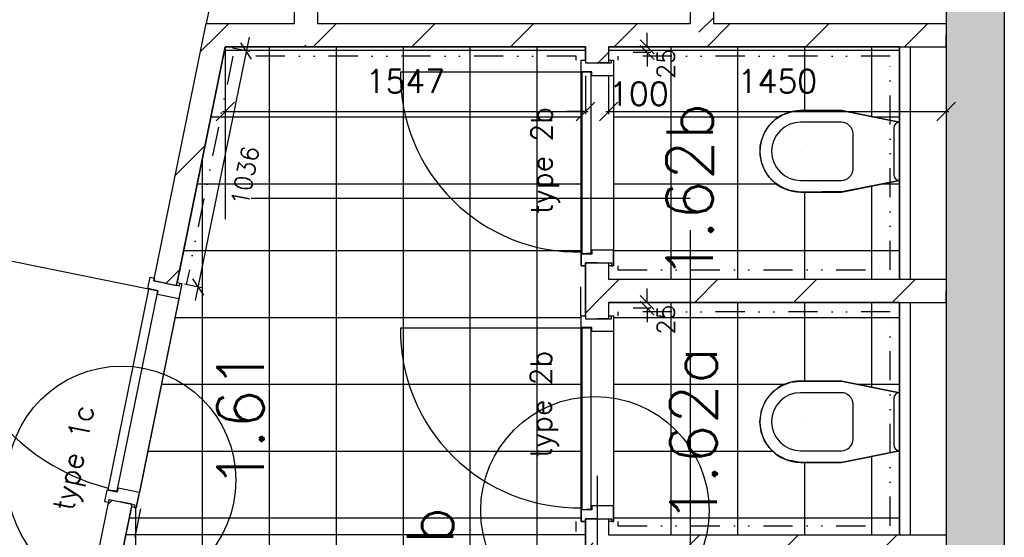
# Model space of a CAD drawing. Extents: x -84256 to 172857, y -58817 to 112048.
# Tile 78 of 90: x 36877 to 41107, y 83292 to 85518. Entities that reach past the tile are written whole.
import ezdxf
from ezdxf.enums import TextEntityAlignment as Align

# ---------------------------------------------------------------- set-up
doc = ezdxf.new("R2010")
doc.units = 0
doc.header["$LTSCALE"] = 50
doc.header["$MEASUREMENT"] = 0
doc.header["$PDMODE"] = 3
doc.header["$PDSIZE"] = 0.001
doc.linetypes.add('DIVIDE', pattern=[31.25, 12.5, -6.25, 0, -6.25, 0, -6.25])
doc.layers.get('0').update_dxf_attribs({"linetype": 'CONTINUOUS'})
doc.layers.get('DEFPOINTS').update_dxf_attribs({"linetype": 'CONTINUOUS'})
for name, color, linetype in [('00', 7, 'CONTINUOUS'), ('_DETAILNUMMERS', 4, 'CONTINUOUS'), ('_DETAILNUMMERSTEKST', 4, 'CONTINUOUS'), ('A--A21--_F12--', 7, 'CONTINUOUS'), ('A--A21--_F123-', 9, 'CONTINUOUS'), ('A--A22--_F123-', 9, 'CONTINUOUS'), ('A--L08A1_HULPLIJNEN', 7, 'CONTINUOUS'), ('A--L21--', 3, 'CONTINUOUS'), ('A--L21--_F12--', 7, 'CONTINUOUS'), ('A--L22--_F-2--', 7, 'CONTINUOUS'), ('A--L32--', 7, 'CONTINUOUS'), ('A--L32--_F123-', 1, 'CONTINUOUS'), ('A--L32--_F123-DRAAIR', 7, 'CONTINUOUS'), ('A--L56--', 7, 'CONTINUOUS'), ('A--L70--INVENTARIS', 2, 'CONTINUOUS'), ('A--L74--', 7, 'CONTINUOUS'), ('A--L74--_F-23-', 7, 'CONTINUOUS'), ('A--M$1A-_F123-', 1, 'CONTINUOUS'), ('A--M1$A-_F123-', 1, 'CONTINUOUS'), ('A--T$1A-_F123-_R', 4, 'CONTINUOUS'), ('tegels', 253, 'CONTINUOUS'), ('TEKSTKOZIJNMERK', 2, 'CONTINUOUS'), ('X--LR---_CP', 7, 'CONTINUOUS')]:
    doc.layers.add(name, color=color, linetype=linetype)
doc.styles.add('ALFA-0_25', font='ROMANS')
doc.styles.add('B-01', font='SIMPLEX.SHX', dxfattribs={"width": 0.8, "height": 4.5})
doc.styles.add('HIEMSTRA', font='romans.shx')
doc.dimstyles.new('BEILEN', dxfattribs={"dimscale": 40, "dimtxt": 2.5, "dimasz": 2, "dimexe": 0.3, "dimexo": 0.3, "dimgap": 2, "dimtad": 1, "dimdec": 0, "dimzin": 0, "dimdsep": 46, "dimtxsty": 'HIEMSTRA', "dimblk1": 'OBLIQUE', "dimblk2": 'OBLIQUE', "dimsah": 1, "dimcen": -0.09, "dimdle": 0.3, "dimse1": 1, "dimclrd": 2, "dimclre": 2, "dimclrt": 3, "dimadec": 0, "dimazin": 0, "dimtfac": 1, "dimtdec": 4, "dimtofl": 0, "dimtmove": 2, "dimatfit": 3, "dimldrblk": 'OBLIQUE', "dimfxl": 1, "dimtvp": 625, "dimtolj": 1, "dimtzin": 0, "dimarcsym": 0})
doc.dimstyles.new('STANDARD$0', dxfattribs={"dimscale": 50, "dimtxt": 2.5, "dimasz": 2, "dimexe": 2, "dimexo": 0, "dimgap": 2, "dimtad": 1, "dimdec": 0, "dimzin": 0, "dimdsep": 46, "dimtxsty": 'ALFA-0_25', "dimblk1": 'OBLIQUE', "dimblk2": 'OBLIQUE', "dimsah": 1, "dimcen": -3, "dimdle": 2, "dimclrd": 1, "dimclre": 1, "dimclrt": 2, "dimadec": 0, "dimazin": 0, "dimtfac": 0.666667, "dimtofl": 0, "dimtmove": 2, "dimatfit": 3, "dimldrblk": 'OBLIQUE', "dimfxl": 1, "dimtvp": 0.833333, "dimtolj": 1, "dimtzin": 0, "dimarcsym": 0})
pattern_1 = [(45, (-39357.13, -84351.86), (-212.132, 212.132), [])]
pattern_2 = [(45, (-39357.13, -85451.86), (-212.132, 212.132), [])]
pattern_3 = [(45, (-39357.13, -83251.86), (-212.132, 212.132), [])]

# ---------------------------------------------------------------- blocks, each defined once
blk = doc.blocks.new('*U1202')
at = {"layer": 'A--A22--_F123-', "linetype": 'Continuous'}
h = blk.add_hatch(dxfattribs=at)
h.set_pattern_fill('ALFALINE', color=256, scale=300, style=0)
h.set_pattern_definition([(45, (-37138.65, -82601.86), (-212.132, 212.132), [])])
h.paths.add_polyline_path([(0, 0), (-49, 10), (122.7, 852.6), (171.6, 842.6), (220.6, 832.7), (61.2, 50)])
at = {"layer": 'A--L22--_F-2--', "color": 3, "linetype": 'Continuous'}
for points in [[(-49, 10), (-49, 10), (122.7, 852.6), (171.6, 842.6)], [(61.2, 50), (61.2, 50), (220.6, 832.7), (171.6, 842.6)]]:
    blk.add_lwpolyline(points, dxfattribs=at)
blk = doc.blocks.new('*U1201')
at = {"layer": 'A--A22--_F123-', "linetype": 'Continuous'}
h = blk.add_hatch(dxfattribs=at)
h.set_pattern_fill('ALFALINE', color=256, scale=300, style=0)
h.set_pattern_definition(pattern_1)
h.paths.add_polyline_path([(0, 0), (50, 50), (1500, 50), (1500, 0), (1500, -50), (50, -50)])
at = {"layer": 'A--L22--_F-2--', "color": 3, "linetype": 'Continuous'}
for points in [[(50, 50), (50, 50), (1500, 50), (1500, 0)], [(50, -50), (50, -50), (1500, -50), (1500, 0)]]:
    blk.add_lwpolyline(points, dxfattribs=at)
blk = doc.blocks.new('dr_880 type1')
at = {"layer": 'A--L32--_F123-', "color": 1}
blk.add_line((67, 0), (917, 0), dxfattribs=at)
at = {"layer": 'A--L32--_F123-'}
for points in [[(0, 9), (0, 0), (67, 0), (67, 93.8), (50, 93.8), (50, 139), (0, 139), (0, 121), (12, 121), (12, 9), (0, 9)], [(52, 95.6), (52, 135.6), (932, 135.6), (929, 95.6), (52, 95.6)], [(984, 9), (984, 0), (917, 0), (917, 93.8), (934, 93.8), (934, 139), (984, 139), (984, 121), (972, 121), (972, 9), (984, 9)]]:
    blk.add_lwpolyline(points, close=True, dxfattribs=at)
at = {"layer": 'A--L32--_F123-DRAAIR', "color": 1}
blk.add_lwpolyline([(52, 135.6), (52, 1015.6, -0.381848), (924.9, 135.8)], format="xyb", dxfattribs=at)
at = {"layer": 'X--LR---_CP', "color": 1}
for p in [(12, 121), (12, 9)]:
    blk.add_point(p, dxfattribs=at)
at = {"layer": 'X--LR---_CP', "color": 2}
for p in [(972, 121), (972, 9)]:
    blk.add_point(p, dxfattribs=at)
at = {"layer": 'X--LR---_CP'}
blk.add_point((0, 0), dxfattribs=at)
blk = doc.blocks.new('Q070119-')
at = {"layer": 'X--LR---_CP'}
for p in [(0, 0), (0, 0), (350, 0)]:
    blk.add_point(p, dxfattribs=at)
blk = doc.blocks.new('Q070120-')
at = {"layer": 'X--LR---_CP'}
for p in [(0, 0), (0, 0), (350, 0)]:
    blk.add_point(p, dxfattribs=at)
blk = doc.blocks.new('Q070121-')
at = {"layer": 'X--LR---_CP', "color": 3}
blk.add_point((600, 0), dxfattribs=at)
blk.add_point((600, 0), dxfattribs=at)
blk.add_point((600, 0), dxfattribs=at)
blk = doc.blocks.new('Q070065-')
at = {"layer": 'A--L74--_F-23-', "color": 1, "linetype": 'Continuous'}
for points in [[(125, 0), (175, -250), (175, -425, -1), (-175, -425), (-175, -250), (-125, 0)], [(-125, 0), (125, 0, -0.41), (100, -25), (-100, -25, -0.41), (-125, 0)], [(-75, -200), (75, -200, -0.41), (125, -250), (125, -425, -1), (-125, -425), (-125, -250, -0.41), (-75, -200)]]:
    blk.add_lwpolyline(points, format="xyb", dxfattribs=at)
at = {"layer": 'A--L74--_F-23-', "color": 255}
blk.add_circle((0, 0), 0.0123, dxfattribs=at)
at = {"layer": 'X--LR---_CP'}
for p in [(-125, 0), (-125, 0), (0, -425)]:
    blk.add_point(p, dxfattribs=at)
at = {"layer": 'A--L74--'}
for name, p, rotation in [('Q070120-', (-175, 0), 0.08), ('Q070121-', (0, 0), 270)]:
    blk.add_blockref(name, p, dxfattribs=dict(at, rotation=rotation))
at = {"layer": 'A--L74--', "extrusion": (0, -1, 0)}
blk.add_blockref('Q070119-', (-175, 0), dxfattribs=at)
blk = doc.blocks.new('DR_780TYPE2')
at = {"layer": 'A--L32--_F123-', "color": 1}
blk.add_line((67, 0), (817, 0), dxfattribs=at)
at = {"layer": 'A--L32--_F123-'}
for points in [[(0, 9), (0, 0), (67, 0), (67, 93.8), (50, 93.8), (50, 139), (0, 139), (0, 121), (12, 121), (12, 9), (0, 9)], [(52, 95.6), (52, 135.6), (832, 135.6), (829, 95.6), (52, 95.6)], [(884, 9), (884, 0), (817, 0), (817, 93.8), (834, 93.8), (834, 139), (884, 139), (884, 121), (872, 121), (872, 9), (884, 9)]]:
    blk.add_lwpolyline(points, close=True, dxfattribs=at)
at = {"layer": 'A--L32--_F123-DRAAIR', "color": 1}
blk.add_lwpolyline([(52, 135.6), (52, 915.6, -0.423925), (824.9, 135.8)], format="xyb", dxfattribs=at)
at = {"layer": 'X--LR---_CP', "color": 1}
for p in [(12, 121), (12, 9)]:
    blk.add_point(p, dxfattribs=at)
at = {"layer": 'X--LR---_CP', "color": 2}
for p in [(872, 121), (872, 9)]:
    blk.add_point(p, dxfattribs=at)
at = {"layer": 'X--LR---_CP'}
blk.add_point((0, 0), dxfattribs=at)
blk = doc.blocks.new('*U1136')
at = {"layer": 'A--A22--_F123-', "linetype": 'Continuous'}
h = blk.add_hatch(dxfattribs=at)
h.set_pattern_fill('ALFALINE', color=256, scale=300, style=0)
h.set_pattern_definition([(45, (-37501.92, -84385.17), (-212.132, 212.132), [])])
h.paths.add_polyline_path([(0, 0), (-49, 10), (176.4, 1116.7), (217.3, 1066.7), (258.1, 1016.7), (49, -10)])
at = {"layer": 'A--L22--_F-2--', "color": 3, "linetype": 'Continuous'}
for points in [[(0, 0), (-49, 10), (176.4, 1116.7), (176.4, 1116.7)], [(0, 0), (49, -10), (258.1, 1016.7), (258.1, 1016.7)]]:
    blk.add_lwpolyline(points, dxfattribs=at)
blk = doc.blocks.new('*U1135')
at = {"layer": 'A--A22--_F123-', "linetype": 'Continuous'}
h = blk.add_hatch(dxfattribs=at)
h.set_pattern_fill('ALFALINE', color=256, scale=300, style=0)
h.set_pattern_definition([(45, (-38105.6, -86410.56), (-212.132, 212.132), [])])
h.paths.add_polyline_path([(0, 0), (50, 41.1), (50, -908.7), (0, -958.7), (-50, -908.7), (-50, -41.1)])
at = {"layer": 'A--L22--_F-2--', "color": 3, "linetype": 'Continuous'}
for points in [[(50, 41.1), (50, 41.1), (50, -908.7), (50, -908.7)], [(-50, -41.1), (-50, -41.1), (-50, -908.7), (-50, -908.7)]]:
    blk.add_lwpolyline(points, dxfattribs=at)
blk = doc.blocks.new('*U1056')
at = {"layer": 'A--A22--_F123-', "linetype": 'Continuous'}
h = blk.add_hatch(dxfattribs=at)
h.set_pattern_fill('ALFALINE', color=256, scale=300, style=0)
h.set_pattern_definition([(45, (-39807.13, -86203.86), (-212.132, 212.132), [])])
h.paths.add_polyline_path([(0, 0), (50, 0), (50, -702), (0, -752), (-50, -702), (-50, 0)])
at = {"layer": 'A--L22--_F-2--', "color": 3, "linetype": 'Continuous'}
for points in [[(0, 0), (-50, 0), (-50, -702), (-50, -702)], [(0, 0), (50, 0), (50, -702), (50, -702)]]:
    blk.add_lwpolyline(points, dxfattribs=at)
blk = doc.blocks.new('*U1040')
at = {"layer": 'A--A22--_F123-', "linetype": 'Continuous'}
h = blk.add_hatch(dxfattribs=at)
h.set_pattern_fill('ALFALINE', color=256, scale=300, style=0)
h.set_pattern_definition([(45, (-39807.13, -85451.86), (-212.132, 212.132), [])])
h.paths.add_polyline_path([(0, 0), (50, 50), (1050, 50), (1050, 0), (1050, -50), (0, -50)])
at = {"layer": 'A--L22--_F-2--', "color": 3, "linetype": 'Continuous'}
for points in [[(50, 50), (50, 50), (1050, 50), (1050, 0)], [(0, -50), (0, -50), (1050, -50), (1050, 0)]]:
    blk.add_lwpolyline(points, dxfattribs=at)
blk = doc.blocks.new('*U1039')
at = {"layer": 'A--A22--_F123-', "linetype": 'Continuous'}
h = blk.add_hatch(dxfattribs=at)
h.set_pattern_fill('ALFALINE', color=256, scale=300, style=0)
h.set_pattern_definition([(45, (-38105.6, -85451.86), (-212.132, 212.132), [])])
h.paths.add_polyline_path([(0, 0), (50, 50), (1251.5, 50), (1251.5, 0), (1201.5, -50), (0, -50)])
at = {"layer": 'A--L22--_F-2--', "color": 3, "linetype": 'Continuous'}
for points in [[(50, 50), (50, 50), (1251.5, 50), (1251.5, 50)], [(0, -50), (0, -50), (1201.5, -50), (1201.5, -50)]]:
    blk.add_lwpolyline(points, dxfattribs=at)
blk = doc.blocks.new('*U1038')
at = {"layer": 'A--A22--_F123-', "linetype": 'Continuous'}
h = blk.add_hatch(dxfattribs=at)
h.set_pattern_fill('ALFALINE', color=256, scale=300, style=0)
h.set_pattern_definition(pattern_2)
h.paths.add_polyline_path([(0, 0), (0, 50), (400, 50), (450, 0), (450, -50), (50, -50)])
at = {"layer": 'A--L22--_F-2--', "color": 3, "linetype": 'Continuous'}
for points in [[(0, 50), (0, 50), (400, 50), (400, 50)], [(50, -50), (50, -50), (450, -50), (450, -50)]]:
    blk.add_lwpolyline(points, dxfattribs=at)
blk = doc.blocks.new('*U1037')
at = {"layer": 'A--A22--_F123-', "linetype": 'Continuous'}
h = blk.add_hatch(dxfattribs=at)
h.set_pattern_fill('ALFALINE', color=256, scale=300, style=0)
h.set_pattern_definition(pattern_3)
h.paths.add_polyline_path([(0, 0), (50, 50), (1500, 50), (1500, 0), (1500, -50), (50, -50)])
at = {"layer": 'A--L22--_F-2--', "color": 3, "linetype": 'Continuous'}
for points in [[(50, 50), (50, 50), (1500, 50), (1500, 0)], [(50, -50), (50, -50), (1500, -50), (1500, 0)]]:
    blk.add_lwpolyline(points, dxfattribs=at)
blk = doc.blocks.new('*U1033')
at = {"layer": 'A--A22--_F123-', "linetype": 'Continuous'}
h = blk.add_hatch(dxfattribs=at)
h.set_pattern_fill('ALFALINE', color=256, scale=300, style=0)
h.set_pattern_definition([(45, (-39357.13, -83371.86), (-212.132, 212.132), [])])
h.paths.add_polyline_path([(0, 0), (50, 0), (50, -70), (0, -120), (-50, -170), (-50, 0)])
at = {"layer": 'A--L22--_F-2--', "color": 3, "linetype": 'Continuous'}
for points in [[(0, 0), (-50, 0), (-50, -170), (-50, -170)], [(0, 0), (50, 0), (50, -70), (50, -70)]]:
    blk.add_lwpolyline(points, dxfattribs=at)
blk = doc.blocks.new('*U1032')
at = {"layer": 'A--A22--_F123-', "linetype": 'Continuous'}
h = blk.add_hatch(dxfattribs=at)
h.set_pattern_fill('ALFALINE', color=256, scale=300, style=0)
h.set_pattern_definition(pattern_3)
h.paths.add_polyline_path([(0, 0), (-50, 50), (-50, -600), (0, -650), (50, -650), (50, -50)])
at = {"layer": 'A--L22--_F-2--', "color": 3, "linetype": 'Continuous'}
for points in [[(-50, 50), (-50, 50), (-50, -600), (-50, -600)], [(50, -50), (50, -50), (50, -650), (50, -650)]]:
    blk.add_lwpolyline(points, dxfattribs=at)
blk = doc.blocks.new('*U1030')
at = {"layer": 'A--A22--_F123-', "linetype": 'Continuous'}
h = blk.add_hatch(dxfattribs=at)
h.set_pattern_fill('ALFALINE', color=256, scale=300, style=0)
h.set_pattern_definition([(45, (-37719.2, -85451.86), (-212.132, 212.132), [])])
h.paths.add_polyline_path([(0, 0), (-40.8, 50), (336.4, 50), (386.4, 0), (386.4, -50), (40.8, -50)])
at = {"layer": 'A--L22--_F-2--', "color": 3, "linetype": 'Continuous'}
for points in [[(-40.8, 50), (-40.8, 50), (336.4, 50), (336.4, 50)], [(40.8, -50), (40.8, -50), (386.4, -50), (386.4, -50)]]:
    blk.add_lwpolyline(points, dxfattribs=at)
blk = doc.blocks.new('_OBLIQUE')
at = {"color": 0, "linetype": 'ByBlock'}
blk.add_line((-0.5, -0.5), (0.5, 0.5), dxfattribs=at)
blk = doc.blocks.new('*D280')
at = {"layer": 'A--M$1A-_F123-', "color": 2, "linetype": 'Continuous', "lineweight": -2, "transparency": 16777216}
for p, q in [((39307.1, 85276.9), (39307.1, 85111.4)), ((37748, 85123.4), (39319.1, 85123.4))]:
    blk.add_line(p, q, dxfattribs=at)
at = {"layer": 'DEFPOINTS', "color": 0, "linetype": 'Continuous', "transparency": 16777216}
for p in [(39307.1, 85288.9), (37760, 85123.4), (39307.1, 85123.4)]:
    blk.add_point(p, dxfattribs=at)
at = {"layer": 'A--M$1A-_F123-', "color": 2, "linetype": 'Continuous', "lineweight": -2, "transparency": 16777216, "xscale": 80, "yscale": 80, "zscale": 80, "rotation": 180}
blk.add_blockref('_OBLIQUE', (37760, 85123.4), dxfattribs=at)
at = {"layer": 'A--M$1A-_F123-', "color": 2, "linetype": 'Continuous', "lineweight": -2, "transparency": 16777216, "xscale": 80, "yscale": 80, "zscale": 80}
blk.add_blockref('_OBLIQUE', (39307.1, 85123.4), dxfattribs=at)
at = {"layer": 'A--M$1A-_F123-', "color": 3, "linetype": 'Continuous', "transparency": 16777216, "insert": (38533.6, 85253.4), "char_height": 100, "attachment_point": 5, "style": 'HIEMSTRA'}
blk.add_mtext('\\A1;1547', dxfattribs=at)
blk = doc.blocks.new('*D281')
at = {"layer": 'A--M$1A-_F123-', "color": 2, "linetype": 'Continuous', "lineweight": -2, "transparency": 16777216}
for p, q in [((39407.1, 85276.9), (39407.1, 85111.4)), ((39307.1, 85123.4), (39227.1, 85123.4)), ((39407.1, 85123.4), (39487.1, 85123.4))]:
    blk.add_line(p, q, dxfattribs=at)
at = {"layer": 'DEFPOINTS', "color": 0, "linetype": 'Continuous', "transparency": 16777216}
for p in [(39307.1, 85280.9), (39407.1, 85288.9), (39407.1, 85123.4)]:
    blk.add_point(p, dxfattribs=at)
at = {"layer": 'A--M$1A-_F123-', "color": 2, "linetype": 'Continuous', "lineweight": -2, "transparency": 16777216, "xscale": 80, "yscale": 80, "zscale": 80}
blk.add_blockref('_OBLIQUE', (39307.1, 85123.4), dxfattribs=at)
at = {"layer": 'A--M$1A-_F123-', "color": 2, "linetype": 'Continuous', "lineweight": -2, "transparency": 16777216, "xscale": 80, "yscale": 80, "zscale": 80, "rotation": 180}
blk.add_blockref('_OBLIQUE', (39407.1, 85123.4), dxfattribs=at)
at = {"layer": 'A--M$1A-_F123-', "color": 3, "linetype": 'Continuous', "transparency": 16777216, "insert": (39537.2, 85199.6), "char_height": 100, "attachment_point": 5, "style": 'HIEMSTRA'}
blk.add_mtext('\\A1;100', dxfattribs=at)
blk = doc.blocks.new('*D282')
at = {"layer": 'A--M$1A-_F123-', "color": 2, "linetype": 'Continuous', "lineweight": -2, "transparency": 16777216}
for p, q in [((40857.1, 85276.9), (40857.1, 85111.4)), ((39395.1, 85123.4), (40869.1, 85123.4))]:
    blk.add_line(p, q, dxfattribs=at)
at = {"layer": 'DEFPOINTS', "color": 0, "linetype": 'Continuous', "transparency": 16777216}
for p in [(39407.1, 85288.9), (40857.1, 85288.9), (40857.1, 85123.4)]:
    blk.add_point(p, dxfattribs=at)
at = {"layer": 'A--M$1A-_F123-', "color": 2, "linetype": 'Continuous', "lineweight": -2, "transparency": 16777216, "xscale": 80, "yscale": 80, "zscale": 80, "rotation": 180}
blk.add_blockref('_OBLIQUE', (39407.1, 85123.4), dxfattribs=at)
at = {"layer": 'A--M$1A-_F123-', "color": 2, "linetype": 'Continuous', "lineweight": -2, "transparency": 16777216, "xscale": 80, "yscale": 80, "zscale": 80}
blk.add_blockref('_OBLIQUE', (40857.1, 85123.4), dxfattribs=at)
at = {"layer": 'A--M$1A-_F123-', "color": 3, "linetype": 'Continuous', "transparency": 16777216, "insert": (40132.1, 85253.4), "char_height": 100, "attachment_point": 5, "style": 'HIEMSTRA'}
blk.add_mtext('\\A1;1450', dxfattribs=at)
blk = doc.blocks.new('*U1021')
at = {"layer": 'A--A21--_F123-', "linetype": 'Continuous'}
blk.add_hatch(color=256, dxfattribs=at).paths.add_polyline_path([(0, 0), (125, 125), (125, -7030), (0, -7030), (-125, -7030), (-125, -125)])
at = {"layer": 'A--A21--_F12--', "color": 8}
for points in [[(0, 0), (125, 125), (0, -7030), (125, -7030)], [(0, -7030), (-125, -7030), (0, 0), (-125, -125)]]:
    blk.add_solid(points, dxfattribs=at)
at = {"layer": 'A--L21--_F12--', "color": 3, "linetype": 'Continuous'}
for points in [[(125, 125), (125, 125), (125, -7030), (0, -7030)], [(-125, -125), (-125, -125), (-125, -7030), (0, -7030)]]:
    blk.add_lwpolyline(points, dxfattribs=at)
blk = doc.blocks.new('*U925')
at = {"layer": 'A--A22--_F123-', "linetype": 'Continuous'}
h = blk.add_hatch(dxfattribs=at)
h.set_pattern_fill('ALFALINE', color=256, scale=300, style=0)
h.set_pattern_definition([(45, (-39357.13, -84471.86), (-212.132, 212.132), [])])
h.paths.add_polyline_path([(0, 0), (50, 0), (50, -70), (0, -120), (-50, -120), (-50, 0)])
at = {"layer": 'A--L22--_F-2--', "color": 3, "linetype": 'Continuous'}
for points in [[(0, 0), (-50, 0), (-50, -120), (-50, -120)], [(0, 0), (50, 0), (50, -70), (50, -70)]]:
    blk.add_lwpolyline(points, dxfattribs=at)
blk = doc.blocks.new('*U924')
at = {"layer": 'A--A22--_F123-', "linetype": 'Continuous'}
h = blk.add_hatch(dxfattribs=at)
h.set_pattern_fill('ALFALINE', color=256, scale=300, style=0)
h.set_pattern_definition(pattern_1)
h.paths.add_polyline_path([(0, 0), (50, -50), (50, -120), (0, -120), (-50, -120), (-50, 0)])
at = {"layer": 'A--L22--_F-2--', "color": 3, "linetype": 'Continuous'}
for points in [[(-50, 0), (-50, 0), (-50, -120), (0, -120)], [(50, -50), (50, -50), (50, -120), (0, -120)]]:
    blk.add_lwpolyline(points, dxfattribs=at)
blk = doc.blocks.new('*U923')
at = {"layer": 'A--A22--_F123-', "linetype": 'Continuous'}
h = blk.add_hatch(dxfattribs=at)
h.set_pattern_fill('ALFALINE', color=256, scale=300, style=0)
h.set_pattern_definition(pattern_2)
h.paths.add_polyline_path([(0, 0), (50, -50), (50, -120), (0, -120), (-50, -120), (-50, -50)])
at = {"layer": 'A--L22--_F-2--', "color": 3, "linetype": 'Continuous'}
for points in [[(-50, -50), (-50, -50), (-50, -120), (0, -120)], [(50, -50), (50, -50), (50, -120), (0, -120)]]:
    blk.add_lwpolyline(points, dxfattribs=at)
blk = doc.blocks.new('*D485')
at = {"layer": 'A--M1$A-_F123-', "color": 1, "lineweight": -2, "transparency": 16777216}
for p, q in [((39572.4, 85401.9), (39572.4, 85461.9)), ((39588.3, 85401.9), (39512.4, 85401.9)), ((39588.3, 85376.9), (39512.4, 85376.9)), ((39572.4, 85376.9), (39572.4, 85316.9))]:
    blk.add_line(p, q, dxfattribs=at)
at = {"layer": 'DEFPOINTS', "color": 0, "transparency": 16777216}
for p in [(39572.4, 85376.9), (39588.3, 85401.9), (39588.3, 85376.9)]:
    blk.add_point(p, dxfattribs=at)
at = {"layer": 'A--M1$A-_F123-', "color": 1, "lineweight": -2, "transparency": 16777216, "xscale": 60, "yscale": 60, "zscale": 60}
for p, rotation in [((39572.4, 85401.9), 270), ((39572.4, 85376.9), 90)]:
    blk.add_blockref('_OBLIQUE', p, dxfattribs=dict(at, rotation=rotation))
at = {"layer": 'A--M1$A-_F123-', "color": 2, "transparency": 16777216, "insert": (39652.8, 85328.3), "char_height": 75, "attachment_point": 5, "rotation": 90, "style": 'ALFA-0_25'}
blk.add_mtext('\\A1;25', dxfattribs=at)
blk = doc.blocks.new('*D486')
at = {"layer": 'A--M1$A-_F123-', "color": 1, "lineweight": -2, "transparency": 16777216}
for p, q in [((39572.4, 84301.9), (39572.4, 84361.9)), ((39588.3, 84301.9), (39512.4, 84301.9)), ((39588.3, 84276.9), (39512.4, 84276.9)), ((39572.4, 84276.9), (39572.4, 84216.9))]:
    blk.add_line(p, q, dxfattribs=at)
at = {"layer": 'DEFPOINTS', "color": 0, "transparency": 16777216}
for p in [(39572.4, 84276.9), (39588.3, 84301.9), (39588.3, 84276.9)]:
    blk.add_point(p, dxfattribs=at)
at = {"layer": 'A--M1$A-_F123-', "color": 1, "lineweight": -2, "transparency": 16777216, "xscale": 60, "yscale": 60, "zscale": 60}
for p, rotation in [((39572.4, 84301.9), 270), ((39572.4, 84276.9), 90)]:
    blk.add_blockref('_OBLIQUE', p, dxfattribs=dict(at, rotation=rotation))
at = {"layer": 'A--M1$A-_F123-', "color": 2, "transparency": 16777216, "insert": (39652.8, 84228.3), "char_height": 75, "attachment_point": 5, "rotation": 90, "style": 'ALFA-0_25'}
blk.add_mtext('\\A1;25', dxfattribs=at)
blk = doc.blocks.new('*D487')
at = {"layer": 'A--M1$A-_F123-', "color": 1, "lineweight": -2, "transparency": 16777216}
for p, q in [((37861.8, 85442.5), (37631.1, 84309.9)), ((37865.3, 85380.6), (37791, 85395.7)), ((37658.6, 84365.5), (37584.3, 84380.6))]:
    blk.add_line(p, q, dxfattribs=at)
at = {"layer": 'DEFPOINTS', "color": 0, "transparency": 16777216}
for p in [(37865.3, 85380.6), (37643.1, 84368.7), (37658.6, 84365.5)]:
    blk.add_point(p, dxfattribs=at)
at = {"layer": 'A--M1$A-_F123-', "color": 1, "lineweight": -2, "transparency": 16777216, "xscale": 60, "yscale": 60, "zscale": 60}
for p, rotation in [((37849.8, 85383.7), 78.48908992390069), ((37643.1, 84368.7), 258.4890899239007)]:
    blk.add_blockref('_OBLIQUE', p, dxfattribs=dict(at, rotation=rotation))
at = {"layer": 'A--M1$A-_F123-', "color": 2, "transparency": 16777216, "insert": (37845.1, 84846.5), "char_height": 75, "attachment_point": 5, "rotation": 78.4891, "style": 'ALFA-0_25'}
blk.add_mtext('\\A1;1036', dxfattribs=at)
blk = doc.blocks.new('DETAILNR')
at = {"layer": '_DETAILNUMMERS'}
blk.add_circle((32.9, -23.2), 490.7, dxfattribs=at)
at = {"layer": 'X--LR---_CP'}
blk.add_point((0, 0), dxfattribs=at)
at = {"layer": '_DETAILNUMMERSTEKST', "style": 'ALFA-0_25'}
blk.add_attdef('DETAILNR', text='', height=200, rotation=90, dxfattribs=at).set_placement((-618.4, 223.8), align=Align.RIGHT)

msp = doc.modelspace()

# ---------------------------------------------------------------- hatches: boundary and pattern name
at = {"layer": 'tegels'}
h = msp.add_hatch(dxfattribs=at)
h.set_pattern_fill('NET', color=256, scale=2300, style=0)
h.paths.add_polyline_path([(37377.5, 83418.6), (37356.9, 83422.8), (37199.9, 82651.9), (39307.1, 82651.9), (39307.1, 83359.9), (39289.1, 83359.9), (39289.1, 84243.9), (39307.1, 84243.9), (39307.1, 84459.9), (39289.1, 84459.9), (39289.1, 85343.9), (39307.1, 85343.9), (39307.1, 85401.9), (37760, 85401.9), (37553.3, 84387.1), (37573.9, 84382.9)])
h = msp.add_hatch(dxfattribs=at)
h.set_pattern_fill('NET', color=256, scale=2300, style=0)
h.paths.add_polyline_path([(39428.1, 84459.9), (39407.1, 84459.9), (39407.1, 84401.9), (40657.1, 84401.9), (40657.1, 84826.9), (40416, 84778.6), (40232.1, 84776.9), (40185.9, 84783.1), (40152.1, 84796.2), (40121.7, 84816.1), (40097.3, 84840.3), (40077.9, 84869.2), (40065.3, 84899), (40057.9, 84935.2), (40058.5, 84973.5), (40063.5, 84998.5), (40077.7, 85034.1), (40096.8, 85062.8), (40124.4, 85089.8), (40153.6, 85108.2), (40197.5, 85123.4), (40232.1, 85126.9), (40407.1, 85126.9), (40657.1, 85076.9), (40657.1, 85401.9), (39407.1, 85401.9), (39407.1, 85343.9), (39428.1, 85343.9)])
h = msp.add_hatch(dxfattribs=at)
h.set_pattern_fill('NET', color=256, scale=2300, style=0)
h.paths.add_polyline_path([(39428.1, 83359.9), (39407.1, 83359.9), (39407.1, 83301.9), (40657.1, 83301.9), (40657.1, 83664), (40407.1, 83614), (40232.1, 83614), (40171.8, 83624.7), (40128.3, 83648.1), (40097.2, 83677.6), (40077.4, 83707.2), (40062.6, 83745.5), (40057.1, 83789), (40064.1, 83837.7), (40080.2, 83875.8), (40096.4, 83899.4), (40126.8, 83928.7), (40149.6, 83943.3), (40189.5, 83958.7), (40232.1, 83964), (40407.1, 83964), (40657.1, 83914), (40657.1, 84301.9), (39407.1, 84301.9), (39407.1, 84244), (39428.1, 84244)])

# ---------------------------------------------------------------- linework, layer by layer
at = {"linetype": 'Continuous'}
for p, q in [((40657.1, 85401.9), (40657.1, 84401.9)), ((40703.1, 85401.9), (40703.1, 84401.9)), ((40657.1, 84301.9), (40657.1, 83301.9)), ((40703.1, 84301.9), (40703.1, 83301.9))]:
    msp.add_line(p, q, dxfattribs=at)
at = {"layer": 'A--L08A1_HULPLIJNEN', "linetype": 'Continuous'}
for p, q in [((37870.4, 84751), (39757.1, 84751)), ((39757.1, 84612.9), (39757.1, 82871.3))]:
    msp.add_line(p, q, dxfattribs=at)
at = {"layer": 'A--L32--_F123-', "color": 1}
msp.add_line((39358.5, 82343.2), (39358.5, 83555.9), dxfattribs=at)
at = {"layer": 'A--L56--', "linetype": 'Continuous'}
msp.add_line((37862.9, 86407.8), (37678.2, 85501), dxfattribs=at)
at = {"layer": 'A--L70--INVENTARIS', "linetype": 'Continuous'}
msp.add_line((39307.1, 83301.9), (37332.3, 83301.9), dxfattribs=at)
at = {"layer": 'A--M$1A-_F123-', "linetype": 'Continuous'}
msp.add_line((37760, 85401.9), (37760, 84660.1), dxfattribs=at)
at = {"layer": 'tegels'}
for points in [[(37377.5, 83418.6), (37356.9, 83422.8), (37199.9, 82651.9), (39307.1, 82651.9), (39307.1, 83359.9), (39289.1, 83359.9), (39289.1, 84243.9), (39307.1, 84243.9), (39307.1, 84459.9), (39289.1, 84459.9), (39289.1, 85343.9), (39307.1, 85343.9), (39307.1, 85401.9), (37760, 85401.9), (37553.3, 84387.1), (37573.9, 84382.9)], [(39428.1, 84459.9), (39407.1, 84459.9), (39407.1, 84401.9), (40657.1, 84401.9), (40657.1, 84826.9), (40416, 84778.6), (40232.1, 84776.9), (40185.9, 84783.1), (40152.1, 84796.2), (40121.7, 84816.1), (40097.3, 84840.3), (40077.9, 84869.2), (40065.3, 84899), (40057.9, 84935.2), (40058.5, 84973.5), (40063.5, 84998.5), (40077.7, 85034.1), (40096.8, 85062.8), (40124.4, 85089.8), (40153.6, 85108.2), (40197.5, 85123.4), (40232.1, 85126.9), (40407.1, 85126.9), (40657.1, 85076.9), (40657.1, 85401.9), (39407.1, 85401.9), (39407.1, 85343.9), (39428.1, 85343.9)], [(39428.1, 83359.9), (39407.1, 83359.9), (39407.1, 83301.9), (40657.1, 83301.9), (40657.1, 83664), (40407.1, 83614), (40232.1, 83614), (40171.8, 83624.7), (40128.3, 83648.1), (40097.2, 83677.6), (40077.4, 83707.2), (40062.6, 83745.5), (40057.1, 83789), (40064.1, 83837.7), (40080.2, 83875.8), (40096.4, 83899.4), (40126.8, 83928.7), (40149.6, 83943.3), (40189.5, 83958.7), (40232.1, 83964), (40407.1, 83964), (40657.1, 83914), (40657.1, 84301.9), (39407.1, 84301.9), (39407.1, 84244), (39428.1, 84244)]]:
    msp.add_lwpolyline(points, close=True, dxfattribs=at)
at = {"layer": 'tegels', "color": 3, "linetype": 'DIVIDE', "ltscale": 0.2}
for points in [[(39267.1, 85343.9), (39267.1, 85361.9), (37792.7, 85361.9), (37592.5, 84379.1)], [(39447.1, 84459.9), (39447.1, 84441.9), (40617.1, 84441.9), (40617.1, 85361.9), (39447.1, 85361.9), (39447.1, 85343.9)], [(39287.1, 84243.9), (39287.1, 84459.9)], [(39447.1, 83359.9), (39447.1, 83341.9), (40617.1, 83341.9), (40617.1, 84261.9), (39447.1, 84261.9), (39447.1, 84244)], [(37396.1, 83414.8), (37248.8, 82691.9), (39267.1, 82691.9), (39267.1, 83359.9)]]:
    msp.add_lwpolyline(points, dxfattribs=at)

# ---------------------------------------------------------------- block references
at = {"layer": '00'}
ref = msp.add_blockref('DETAILNR', (37291.6, 83504.9), dxfattribs=dict(at, rotation=90))
ref.add_attrib('DETAILNR', 'ih11ba', dxfattribs={"layer": '_DETAILNUMMERSTEKST', "height": 200, "rotation": 90, "style": 'ALFA-0_25'}).set_placement((36706.2, 83555.2), align=Align.RIGHT)
ref = msp.add_blockref('DETAILNR', (39324.8, 83373.9), dxfattribs=dict(at, rotation=90))
ref.add_attrib('DETAILNR', 'ih11b', dxfattribs={"layer": '_DETAILNUMMERSTEKST', "height": 200, "rotation": 90, "style": 'ALFA-0_25'}).set_placement((38739.4, 83424.1), align=Align.RIGHT)
at = {"layer": 'A--L21--', "linetype": 'Continuous'}
for name, p in [('*U1021', (40982.1, 88771.9)), ('*U1135', (38105.6, 86410.6)), ('*U1056', (39807.1, 86203.9)), ('*U1136', (37501.9, 84385.2)), ('*U1030', (37719.2, 85451.9)), ('*U1039', (38105.6, 85451.9)), ('*U1038', (39357.1, 85451.9)), ('*U1040', (39807.1, 85451.9)), ('*U923', (39357.1, 85451.9)), ('*U925', (39357.1, 84471.9)), ('*U1201', (39357.1, 84351.9)), ('*U924', (39357.1, 84351.9)), ('*U1202', (37138.7, 82601.9)), ('*U1033', (39357.1, 83371.9)), ('*U1032', (39357.1, 83251.9)), ('*U1037', (39357.1, 83251.9))]:
    msp.add_blockref(name, p, dxfattribs=at)
at = {"layer": 'A--L32--', "xscale": -1}
for name, p, rotation in [('DR_780TYPE2', (39428.1, 85343.9), 90), ('dr_880 type1', (37573.9, 84382.8), 78.48629033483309), ('DR_780TYPE2', (39428.1, 84243.9), 90)]:
    msp.add_blockref(name, p, dxfattribs=dict(at, rotation=rotation))
at = {"layer": 'A--L74--', "xscale": -1, "rotation": 270}
for p in [(40657.1, 84951.9), (40657.1, 83789)]:
    msp.add_blockref('Q070065-', p, dxfattribs=at)

# ---------------------------------------------------------------- texts
at = {"layer": 'A--T$1A-_F123-_R', "style": 'ALFA-0_25'}
for s, p in [('1.62b', (39855, 84399.4)), ('1.61', (37925.3, 83500.9)), ('1.62a', (39872.1, 83350))]:
    msp.add_text(s, height=200, rotation=90, dxfattribs=at).set_placement(p)
at = {"layer": 'TEKSTKOZIJNMERK', "style": 'B-01'}
for s, rotation, p in [('type 2b', 90, (39164.8, 84681)), ('type 2b', 90, (39160.9, 83632.7)), ('type 1c', 78.4087, (37105.5, 83400.2))]:
    msp.add_text(s, height=90, rotation=rotation, dxfattribs=at).set_placement(p)

# ---------------------------------------------------------------- dimensions: what is measured, and where the dimension line sits
at = {"layer": 'A--M$1A-_F123-', "linetype": 'Continuous'}
for base, p1, p2, picture, middle in [((39307.1, 85123.4), (37760, 85123.4), (39307.1, 85288.9), '*D280', (38533.6, 85253.4)), ((40857.1, 85123.4), (39407.1, 85288.9), (40857.1, 85288.9), '*D282', (40132.1, 85253.4))]:
    dim = msp.add_linear_dim(base=base, p1=p1, p2=p2, dimstyle='BEILEN', override={"dimse1": 1}, dxfattribs=at)
    dim.commit()
    dim.dimension.update_dxf_attribs({"geometry": picture, "text_midpoint": middle})
dim = msp.add_linear_dim(base=(39407.1, 85123.4), p1=(39307.1, 85280.9), p2=(39407.1, 85288.9), dimstyle='BEILEN', override={"dimse1": 1}, dxfattribs=at)
dim.commit()
dim.dimension.update_dxf_attribs({"geometry": '*D281', "text_midpoint": (39537.2, 85199.6), "dimtype": 160})
at = {"layer": 'A--M1$A-_F123-'}
for base, p1, p2, angle, picture, middle in [((39572.4, 85376.9), (39588.3, 85401.9), (39588.3, 85376.9), 270, '*D485', (39652.8, 85328.3)), ((37643.1, 84368.7), (37865.3, 85380.6), (37658.6, 84365.5), 258.4891, '*D487', (37845.1, 84846.5)), ((39572.4, 84276.9), (39588.3, 84301.9), (39588.3, 84276.9), 270, '*D486', (39652.8, 84228.3))]:
    dim = msp.add_linear_dim(base=base, p1=p1, p2=p2, angle=angle, dimstyle='STANDARD$0', override={"dimscale": 30, "dimblk1": 'OBLIQUE', "dimblk2": 'OBLIQUE'}, dxfattribs=at)
    dim.commit()
    dim.dimension.update_dxf_attribs({"geometry": picture, "text_midpoint": middle, "dimtype": 161})

doc.saveas('drawing.dxf')
